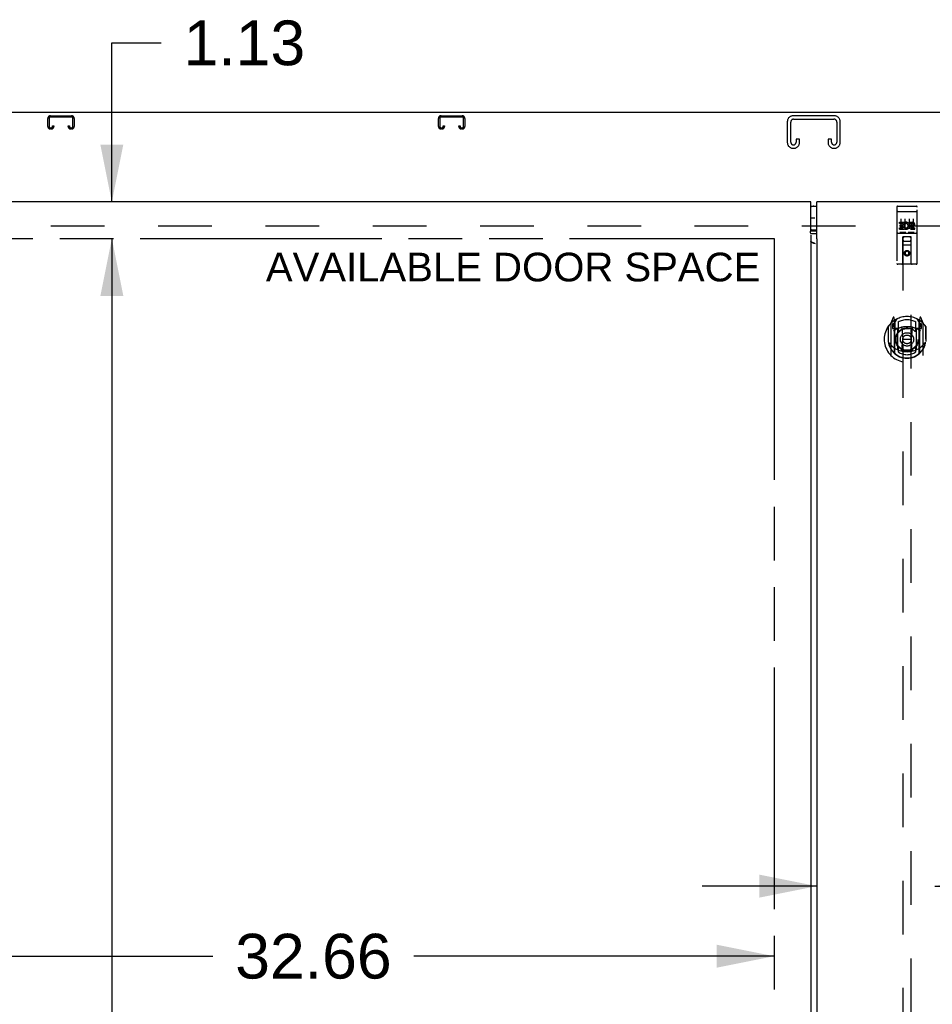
# Model space of a CAD drawing. Header units: inches. Extents: x 0 to 300, y 0 to 194.
# Tile 8 of 13: x 74 to 102, y 115 to 145. Entities that reach past the tile are written whole.
import ezdxf

# ---------------------------------------------------------------- set-up
doc = ezdxf.new("R2010")
doc.units = ezdxf.units.IN
doc.header["$LTSCALE"] = 16.482046
doc.header["$MEASUREMENT"] = 0
doc.linetypes.add('HIDDEN', pattern=[0.2, 0.1, -0.1])
doc.linetypes.add('PHANTOM', pattern=[0.8, 0.45, -0.05, 0.1, -0.05, 0.1, -0.05])
doc.layers.get('0').update_dxf_attribs({"linetype": 'CONTINUOUS'})
for name, color, linetype in [('02___PRT_ALL_AXES', 7, 'CONTINUOUS'), ('AVAILABLE_DOOR_SPACE', 7, 'CONTINUOUS'), ('DEFAULT_2', 8, 'HIDDEN'), ('DIMENSIONS', 7, 'CONTINUOUS'), ('GASKET', 7, 'CONTINUOUS')]:
    doc.layers.add(name, color=color, linetype=linetype)
doc.styles.get("Standard").update_dxf_attribs({"font": 'arial.ttf'})
doc.dimstyles.new('DIMSTYLE_3', dxfattribs={"dimtxt": 1.374973, "dimasz": 1.762786, "dimexe": 0.09, "dimexo": 0.07, "dimgap": 0.039, "dimtad": 0, "dimtih": 1, "dimtoh": 1, "dimzin": 4, "dimdsep": 46, "dimtxsty": 'Standard', "dimblk": '_FILLED', "dimblk1": '_FILLED', "dimblk2": '_FILLED', "dimcen": 0.09, "dimazin": 1, "dimtfac": 1, "dimtdec": 3, "dimtofl": 0, "dimtmove": 0, "dimatfit": 3, "dimldrblk": '_FILLED', "dimfxl": 1, "dimtolj": 1, "dimtzin": 4, "dimarcsym": 0})

# ---------------------------------------------------------------- blocks, each defined once
blk = doc.blocks.new('_FILLED')
at = {"color": 0, "linetype": 'ByBlock'}
blk.add_solid([(0, 0), (-1, 0.2), (-1, -0.2)], dxfattribs=at)
blk = doc.blocks.new('*D15')
at = {"layer": 'DIMENSIONS', "color": 2, "linetype": 'Continuous'}
for p, q in [((98.811, 118.555), (95.285, 118.555)), ((102.436, 118.555), (105.634, 118.555))]:
    blk.add_line(p, q, dxfattribs=at)
at = {"layer": 'DIMENSIONS', "color": 2, "linetype": 'Continuous', "xscale": 1.7627856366, "yscale": 1.7627856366, "zscale": 1.7627856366}
blk.add_blockref('_FILLED', (98.811, 118.555), dxfattribs=at)
at = {"layer": 'DIMENSIONS', "color": 2, "linetype": 'Continuous', "xscale": 1.7627856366, "yscale": 1.7627856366, "zscale": 1.7627856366, "rotation": 180}
blk.add_blockref('_FILLED', (102.436, 118.555), dxfattribs=at)
at = {"layer": 'DIMENSIONS', "color": 2, "linetype": 'Continuous', "insert": (106.321, 119.243), "char_height": 1.375, "width": 3.73645, "attachment_point": 1, "line_spacing_factor": 0.9}
blk.add_mtext('3.63', dxfattribs=at)
blk = doc.blocks.new('*D17')
at = {"layer": 'DIMENSIONS', "color": 2, "linetype": 'Continuous'}
for p, q in [((64.842, 116.403), (80.257, 116.403)), ((97.498, 116.403), (86.436, 116.403))]:
    blk.add_line(p, q, dxfattribs=at)
at = {"layer": 'DIMENSIONS', "color": 2, "linetype": 'Continuous', "xscale": 1.7627856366, "yscale": 1.7627856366, "zscale": 1.7627856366, "rotation": 180}
blk.add_blockref('_FILLED', (64.842, 116.403), dxfattribs=at)
at = {"layer": 'DIMENSIONS', "color": 2, "linetype": 'Continuous', "xscale": 1.7627856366, "yscale": 1.7627856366, "zscale": 1.7627856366}
blk.add_blockref('_FILLED', (97.498, 116.403), dxfattribs=at)
at = {"layer": 'DIMENSIONS', "color": 2, "linetype": 'Continuous', "insert": (83.347, 117.091), "char_height": 1.375, "width": 4.80474, "attachment_point": 2, "line_spacing_factor": 0.9}
blk.add_mtext('32.66', dxfattribs=at)
blk = doc.blocks.new('*D19')
at = {"layer": 'DIMENSIONS', "color": 2, "linetype": 'Continuous'}
for p, q in [((77.154, 139.579), (77.154, 144.465)), ((77.154, 144.465), (78.67, 144.465)), ((77.154, 138.454), (77.154, 134.929))]:
    blk.add_line(p, q, dxfattribs=at)
at = {"layer": 'DIMENSIONS', "color": 2, "linetype": 'Continuous', "xscale": 1.7627856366, "yscale": 1.7627856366, "zscale": 1.7627856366}
for p, rotation in [((77.154, 139.579), 270), ((77.154, 138.454), 90)]:
    blk.add_blockref('_FILLED', p, dxfattribs=dict(at, rotation=rotation))
at = {"layer": 'DIMENSIONS', "color": 2, "linetype": 'Continuous', "insert": (79.357, 145.153), "char_height": 1.375, "width": 3.73645, "attachment_point": 1, "line_spacing_factor": 0.9}
blk.add_mtext('1.13', dxfattribs=at)
blk = doc.blocks.new('*D21')
at = {"layer": 'DIMENSIONS', "color": 2, "linetype": 'Continuous'}
for p, q in [((77.154, 138.454), (77.154, 100.704)), ((77.154, 60.204), (77.154, 95.892))]:
    blk.add_line(p, q, dxfattribs=at)
at = {"layer": 'DIMENSIONS', "color": 2, "linetype": 'Continuous', "xscale": 1.7627856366, "yscale": 1.7627856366, "zscale": 1.7627856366}
for p, rotation in [((77.154, 138.454), 90), ((77.154, 60.204), 270)]:
    blk.add_blockref('_FILLED', p, dxfattribs=dict(at, rotation=rotation))
at = {"layer": 'DIMENSIONS', "color": 2, "linetype": 'Continuous', "insert": (77.154, 100.017), "char_height": 1.375, "width": 4.80474, "attachment_point": 2, "line_spacing_factor": 0.9}
blk.add_mtext('78.25\\Ptyp.', dxfattribs=at)

msp = doc.modelspace()

# ---------------------------------------------------------------- linework, layer by layer
at = {"color": 3, "linetype": 'Continuous'}
for p, q in [((134.665, 142.329), (62.769, 142.329)), ((98.623, 139.579), (63.092, 139.579)), ((98.623, 138.689), (98.623, 139.579)), ((98.811, 138.479), (98.811, 139.579)), ((134.342, 139.579), (98.811, 139.579)), ((98.623, 138.555), (98.623, 60.103)), ((98.811, 138.594), (98.647, 138.594)), ((98.811, 138.42), (98.811, 60.238)), ((98.818, 138.42), (98.811, 138.42)), ((98.818, 138.42), (98.823, 138.427))]:
    msp.add_line(p, q, dxfattribs=at)
at = {"color": 7, "linetype": 'Continuous'}
for p, q in [((98.623, 139.449), (98.811, 139.449)), ((98.811, 138.709), (98.623, 138.709)), ((98.647, 138.693), (98.811, 138.693))]:
    msp.add_line(p, q, dxfattribs=at)
at = {"color": 3, "linetype": 'Continuous'}
for points in [[(98.617, 138.63), (98.615, 138.632), (98.614, 138.634), (98.612, 138.636), (98.612, 138.637), (98.611, 138.638), (98.61, 138.639), (98.61, 138.639), (98.61, 138.64), (98.61, 138.64), (98.611, 138.641), (98.611, 138.642), (98.611, 138.642), (98.612, 138.643), (98.613, 138.644), (98.613, 138.646), (98.614, 138.647), (98.615, 138.649), (98.616, 138.651), (98.617, 138.653), (98.617, 138.656), (98.618, 138.659), (98.619, 138.662), (98.62, 138.666), (98.621, 138.67), (98.621, 138.674), (98.622, 138.679), (98.623, 138.684), (98.623, 138.689)], [(98.647, 138.594), (98.641, 138.594), (98.636, 138.594), (98.631, 138.593), (98.625, 138.593), (98.622, 138.592)], [(98.639, 138.343), (98.634, 138.347), (98.63, 138.35), (98.627, 138.354), (98.625, 138.358), (98.624, 138.362), (98.623, 138.365)], [(98.766, 138.29), (98.748, 138.299), (98.73, 138.308), (98.711, 138.316), (98.693, 138.324), (98.675, 138.332), (98.657, 138.339), (98.639, 138.345), (98.636, 138.345)], [(98.766, 138.29), (98.744, 138.298), (98.733, 138.301), (98.722, 138.305), (98.711, 138.309), (98.701, 138.313), (98.691, 138.316), (98.682, 138.32), (98.673, 138.324), (98.665, 138.328), (98.657, 138.332), (98.651, 138.335), (98.644, 138.339), (98.639, 138.343)], [(98.823, 138.427), (98.823, 138.428), (98.824, 138.428), (98.824, 138.429), (98.824, 138.43), (98.824, 138.43), (98.824, 138.43), (98.824, 138.431), (98.823, 138.432), (98.823, 138.432), (98.822, 138.433), (98.822, 138.434), (98.821, 138.435), (98.82, 138.436), (98.82, 138.438), (98.819, 138.439), (98.818, 138.441), (98.818, 138.443), (98.817, 138.446), (98.816, 138.448), (98.816, 138.451), (98.815, 138.454), (98.814, 138.457), (98.814, 138.46), (98.813, 138.463), (98.813, 138.466), (98.812, 138.47), (98.811, 138.474), (98.811, 138.479)]]:
    msp.add_lwpolyline(points, dxfattribs=at)
at = {"color": 7, "linetype": 'Continuous'}
for points in [[(98.623, 138.692), (98.625, 138.692), (98.631, 138.693)], [(98.631, 138.693), (98.636, 138.693), (98.641, 138.693), (98.647, 138.693)]]:
    msp.add_lwpolyline(points, dxfattribs=at)
for centre, start, end in [((98.721, 139.269), 90, 122.7986), ((98.721, 138.889), 237.2014, 270)]:
    msp.add_arc(centre, 0.18, start, end, dxfattribs=at)
at = {"layer": '02___PRT_ALL_AXES', "color": 8, "linetype": 'HIDDEN'}
for p, q in [((101.299, 139.446), (101.864, 139.446)), ((101.35, 138.911), (101.35, 138.954)), ((101.35, 138.954), (101.506, 138.954)), ((101.35, 138.911), (101.464, 138.911)), ((101.371, 138.826), (101.371, 138.869)), ((101.371, 138.869), (101.464, 138.869)), ((101.464, 138.869), (101.464, 138.911)), ((101.506, 138.776), (101.506, 138.954)), ((101.531, 138.905), (101.514, 138.945)), ((101.662, 138.911), (101.662, 138.954)), ((101.662, 138.954), (101.755, 138.954)), ((101.662, 138.911), (101.755, 138.911)), ((101.726, 138.867), (101.755, 138.867)), ((101.299, 138.618), (101.864, 138.618)), ((101.35, 138.74), (101.35, 138.783)), ((101.35, 138.783), (101.464, 138.783)), ((101.35, 138.74), (101.506, 138.74)), ((101.371, 138.826), (101.464, 138.826)), ((101.464, 138.783), (101.464, 138.826)), ((101.506, 138.776), (101.519, 138.795)), ((101.506, 138.74), (101.506, 138.753)), ((101.51, 138.751), (101.506, 138.753)), ((101.722, 138.826), (101.769, 138.826)), ((101.726, 138.783), (101.819, 138.783)), ((101.726, 138.74), (101.819, 138.74)), ((101.819, 138.74), (101.819, 138.783))]:
    msp.add_line(p, q, dxfattribs=at)
msp.add_circle((101.582, 138.001), 0.085, dxfattribs=at)
for centre, radius, start, end in [((101.556, 138.847), 0.107, 244.2636, 113.4027), ((101.556, 138.847), 0.0639, 234.8895, 113.4026), ((101.726, 138.804), 0.0635, 90, 270), ((101.755, 138.889), 0.0644, 282.2995, 90.0775), ((101.755, 138.889), 0.0219, 269.9011, 90), ((101.726, 138.805), 0.0219, 100.307, 270)]:
    msp.add_arc(centre, radius, start, end, dxfattribs=at)
at = {"layer": 'AVAILABLE_DOOR_SPACE', "color": 4, "linetype": 'PHANTOM'}
for p, q in [((64.842, 138.454), (97.498, 138.454)), ((97.498, 138.454), (97.498, 60.204))]:
    msp.add_line(p, q, dxfattribs=at)
at = {"layer": 'DEFAULT_2', "color": 8, "linetype": 'HIDDEN'}
for p, q in [((75.266, 142.225), (75.918, 142.225)), ((75.918, 142.185), (75.266, 142.185)), ((87.266, 142.225), (87.918, 142.225)), ((87.918, 142.185), (87.266, 142.185)), ((99.35, 142.225), (98.085, 142.225)), ((75.186, 141.899), (75.186, 142.145)), ((75.226, 142.145), (75.226, 141.899)), ((75.333, 141.899), (75.333, 141.913)), ((75.333, 141.913), (75.373, 141.913)), ((75.373, 141.913), (75.373, 141.899)), ((75.811, 141.899), (75.811, 141.913)), ((75.811, 141.913), (75.851, 141.913)), ((75.851, 141.913), (75.851, 141.899)), ((75.958, 141.899), (75.958, 142.145)), ((75.998, 142.145), (75.998, 141.899)), ((87.186, 141.899), (87.186, 142.145)), ((87.226, 142.145), (87.226, 141.899)), ((87.333, 141.899), (87.333, 141.913)), ((87.333, 141.913), (87.373, 141.913)), ((87.373, 141.913), (87.373, 141.899)), ((87.811, 141.899), (87.811, 141.913)), ((87.811, 141.913), (87.851, 141.913)), ((87.851, 141.913), (87.851, 141.899)), ((87.958, 141.899), (87.958, 142.145)), ((87.998, 142.145), (87.998, 141.899)), ((97.905, 142.045), (97.905, 141.405)), ((98.009, 141.419), (98.009, 142.031)), ((98.099, 142.121), (99.336, 142.121)), ((99.426, 142.031), (99.426, 141.419)), ((99.53, 141.405), (99.53, 142.045)), ((75.266, 141.859), (75.293, 141.859)), ((75.293, 141.819), (75.266, 141.819)), ((75.891, 141.859), (75.918, 141.859)), ((75.918, 141.819), (75.891, 141.819)), ((87.266, 141.859), (87.293, 141.859)), ((87.293, 141.819), (87.266, 141.819)), ((87.891, 141.859), (87.918, 141.859)), ((87.918, 141.819), (87.891, 141.819)), ((98.176, 141.506), (98.176, 141.419)), ((98.28, 141.506), (98.176, 141.506)), ((98.28, 141.405), (98.28, 141.506)), ((99.155, 141.506), (99.155, 141.405)), ((99.259, 141.506), (99.155, 141.506)), ((99.259, 141.419), (99.259, 141.506)), ((98.085, 141.225), (98.1, 141.225)), ((99.335, 141.225), (99.35, 141.225)), ((101.269, 139.416), (101.269, 137.691)), ((101.286, 139.288), (101.286, 139.288)), ((101.287, 139.288), (101.286, 139.288)), ((101.288, 139.288), (101.287, 139.288)), ((101.289, 139.288), (101.288, 139.288)), ((101.289, 139.288), (101.289, 139.288)), ((101.29, 139.288), (101.289, 139.288)), ((101.291, 139.288), (101.29, 139.288)), ((101.292, 139.288), (101.291, 139.288)), ((101.293, 139.288), (101.292, 139.288)), ((101.294, 139.288), (101.293, 139.288)), ((101.294, 139.288), (101.294, 139.288)), ((101.295, 139.288), (101.294, 139.288)), ((101.296, 139.288), (101.295, 139.288)), ((101.297, 139.288), (101.296, 139.288)), ((101.298, 139.288), (101.297, 139.288)), ((101.299, 139.288), (101.298, 139.288)), ((101.299, 139.288), (101.299, 139.288)), ((101.299, 139.288), (101.865, 139.288)), ((101.364, 139.446), (101.549, 139.446)), ((101.614, 139.446), (101.799, 139.446)), ((101.865, 139.288), (101.866, 139.288)), ((101.866, 139.288), (101.866, 139.288)), ((101.866, 139.288), (101.867, 139.288)), ((101.867, 139.288), (101.868, 139.288)), ((101.868, 139.288), (101.869, 139.288)), ((101.869, 139.288), (101.87, 139.288)), ((101.87, 139.288), (101.871, 139.288)), ((101.871, 139.288), (101.871, 139.288)), ((101.871, 139.288), (101.872, 139.288)), ((101.872, 139.288), (101.873, 139.288)), ((101.873, 139.288), (101.874, 139.288)), ((101.874, 139.288), (101.875, 139.288)), ((101.875, 139.288), (101.875, 139.288)), ((101.875, 139.288), (101.876, 139.288)), ((101.876, 139.288), (101.877, 139.288)), ((101.877, 139.288), (101.878, 139.288)), ((101.894, 137.691), (101.894, 139.416)), ((101.394, 139.055), (101.394, 138.749)), ((101.519, 139.055), (101.519, 138.749)), ((101.644, 139.055), (101.644, 138.749)), ((101.769, 139.055), (101.769, 138.749)), ((132.967, 138.829), (64.467, 138.829)), ((101.299, 138.618), (101.864, 138.618)), ((101.543, 138.634), (101.371, 138.634)), ((101.793, 138.634), (101.621, 138.634)), ((101.452, 137.691), (101.455, 138.501)), ((101.457, 138.501), (101.455, 138.501)), ((101.457, 138.501), (101.457, 101.5)), ((101.707, 138.501), (101.457, 138.501)), ((101.497, 138.376), (101.667, 138.376)), ((101.707, 101.5), (101.707, 138.501)), ((101.708, 138.501), (101.707, 138.501)), ((101.712, 137.691), (101.708, 138.501)), ((101.709, 138.251), (101.454, 138.251)), ((101.582, 138.073), (101.519, 138.037)), ((101.519, 138.037), (101.519, 137.965)), ((101.519, 138.037), (101.529, 138.031)), ((101.519, 137.965), (101.529, 137.971)), ((101.519, 137.965), (101.582, 137.929)), ((101.582, 138.062), (101.529, 138.031)), ((101.529, 138.031), (101.529, 137.971)), ((101.529, 137.971), (101.582, 137.94)), ((101.582, 138.073), (101.582, 138.062)), ((101.644, 138.037), (101.582, 138.073)), ((101.634, 138.031), (101.582, 138.062)), ((101.582, 137.94), (101.634, 137.971)), ((101.582, 137.929), (101.644, 137.965)), ((101.644, 138.037), (101.634, 138.031)), ((101.634, 137.971), (101.634, 138.031)), ((101.644, 137.965), (101.634, 137.971)), ((101.644, 137.965), (101.644, 138.037)), ((101.864, 137.661), (101.299, 137.661)), ((101.582, 137.929), (101.582, 137.94)), ((101.082, 135.841), (101.082, 134.874)), ((101.156, 136.027), (101.086, 135.852)), ((101.139, 135.836), (101.139, 135.686)), ((101.199, 135.836), (101.139, 135.836)), ((101.179, 135.927), (101.178, 135.927)), ((101.178, 135.927), (101.178, 135.927)), ((101.178, 135.927), (101.178, 135.927)), ((101.199, 135.944), (101.185, 136.024)), ((101.199, 134.927), (101.199, 135.944)), ((101.207, 135.876), (101.277, 135.985)), ((101.207, 134.932), (101.207, 135.935)), ((101.209, 135.911), (101.209, 135.703)), ((101.307, 135.889), (101.307, 135.636)), ((101.857, 135.636), (101.857, 135.889)), ((101.887, 135.985), (101.957, 135.876)), ((101.954, 135.703), (101.954, 135.911)), ((101.957, 134.932), (101.957, 135.935)), ((101.979, 136.024), (101.964, 135.944)), ((101.964, 135.944), (101.964, 134.927)), ((102.024, 135.836), (101.964, 135.836)), ((101.986, 135.927), (101.981, 135.93)), ((102.077, 135.852), (102.007, 136.027)), ((102.024, 135.686), (102.024, 135.836)), ((102.082, 134.874), (102.082, 135.841)), ((100.999, 135.746), (100.999, 135.357)), ((101.007, 135.748), (101.007, 135.291)), ((101.139, 135.686), (101.199, 135.686)), ((101.148, 135.809), (101.177, 135.763)), ((101.207, 135.816), (101.152, 135.816)), ((101.299, 135.685), (101.227, 135.685)), ((101.229, 135.683), (101.295, 135.683)), ((101.299, 135.044), (101.299, 135.675)), ((101.419, 135.702), (101.449, 135.357)), ((101.745, 135.702), (101.714, 135.357)), ((101.937, 135.685), (101.864, 135.685)), ((101.864, 135.675), (101.864, 135.044)), ((101.869, 135.683), (101.934, 135.683)), ((102.012, 135.816), (101.957, 135.816)), ((101.964, 135.686), (102.024, 135.686)), ((101.987, 135.763), (102.016, 135.809)), ((102.157, 135.748), (102.157, 135.291)), ((102.164, 135.357), (102.164, 135.746)), ((100.999, 135.357), (101.014, 135.357)), ((101.007, 135.291), (101.007, 135.288)), ((101.419, 135.018), (101.449, 135.357)), ((101.449, 135.357), (101.714, 135.357)), ((101.745, 135.018), (101.714, 135.357)), ((102.164, 135.357), (102.149, 135.357)), ((102.157, 135.291), (102.157, 135.288)), ((101.307, 135.075), (101.307, 134.972)), ((101.857, 134.972), (101.857, 135.075))]:
    msp.add_line(p, q, dxfattribs=at)
for points in [[(101.286, 139.288), (101.285, 139.287), (101.285, 139.287), (101.284, 139.287), (101.284, 139.287), (101.284, 139.287), (101.283, 139.287), (101.283, 139.287), (101.283, 139.287), (101.282, 139.287), (101.282, 139.287), (101.282, 139.287), (101.281, 139.287), (101.281, 139.287), (101.281, 139.287), (101.28, 139.287), (101.28, 139.287), (101.28, 139.287), (101.279, 139.286), (101.279, 139.286), (101.279, 139.286), (101.278, 139.286), (101.278, 139.286), (101.278, 139.286), (101.278, 139.286), (101.277, 139.286), (101.277, 139.286), (101.277, 139.286), (101.276, 139.286), (101.276, 139.286), (101.276, 139.286), (101.276, 139.285), (101.275, 139.285), (101.275, 139.285), (101.275, 139.285), (101.275, 139.285), (101.274, 139.285), (101.274, 139.285), (101.274, 139.285), (101.274, 139.285), (101.274, 139.285), (101.273, 139.285), (101.273, 139.285), (101.273, 139.284), (101.273, 139.284), (101.273, 139.284), (101.272, 139.284), (101.272, 139.284), (101.272, 139.284), (101.272, 139.284), (101.272, 139.284), (101.271, 139.284), (101.271, 139.284), (101.271, 139.283), (101.271, 139.283), (101.271, 139.283), (101.271, 139.283), (101.271, 139.283), (101.271, 139.283), (101.27, 139.283), (101.27, 139.283), (101.27, 139.283), (101.27, 139.283), (101.27, 139.282), (101.27, 139.282), (101.27, 139.282), (101.27, 139.282), (101.27, 139.282), (101.27, 139.282), (101.27, 139.282), (101.27, 139.282), (101.27, 139.282), (101.269, 139.282), (101.269, 139.281), (101.269, 139.281), (101.269, 139.281), (101.269, 139.281), (101.269, 139.281), (101.269, 139.281)], [(101.878, 139.288), (101.879, 139.287), (101.879, 139.287), (101.879, 139.287), (101.88, 139.287), (101.88, 139.287), (101.88, 139.287), (101.881, 139.287), (101.881, 139.287), (101.881, 139.287), (101.882, 139.287), (101.882, 139.287), (101.882, 139.287), (101.883, 139.287), (101.883, 139.287), (101.883, 139.287), (101.884, 139.287), (101.884, 139.287), (101.884, 139.286), (101.885, 139.286), (101.885, 139.286), (101.885, 139.286), (101.886, 139.286), (101.886, 139.286), (101.886, 139.286), (101.886, 139.286), (101.887, 139.286), (101.887, 139.286), (101.887, 139.286), (101.888, 139.286), (101.888, 139.286), (101.888, 139.285), (101.888, 139.285), (101.889, 139.285), (101.889, 139.285), (101.889, 139.285), (101.889, 139.285), (101.89, 139.285), (101.89, 139.285), (101.89, 139.285), (101.89, 139.285), (101.89, 139.285), (101.891, 139.285), (101.891, 139.284), (101.891, 139.284), (101.891, 139.284), (101.891, 139.284), (101.892, 139.284), (101.892, 139.284), (101.892, 139.284), (101.892, 139.284), (101.892, 139.284), (101.892, 139.284), (101.893, 139.283), (101.893, 139.283), (101.893, 139.283), (101.893, 139.283), (101.893, 139.283), (101.893, 139.283), (101.893, 139.283), (101.893, 139.283), (101.894, 139.283), (101.894, 139.283), (101.894, 139.282), (101.894, 139.282), (101.894, 139.282), (101.894, 139.282), (101.894, 139.282), (101.894, 139.282), (101.894, 139.282), (101.894, 139.282), (101.894, 139.282), (101.894, 139.282), (101.894, 139.281), (101.894, 139.281), (101.894, 139.281), (101.894, 139.281), (101.894, 139.281), (101.894, 139.281)], [(101.371, 138.634), (101.371, 138.634), (101.371, 138.634), (101.37, 138.634), (101.37, 138.634), (101.37, 138.634), (101.37, 138.634), (101.37, 138.634), (101.369, 138.634), (101.369, 138.634), (101.369, 138.634), (101.369, 138.634), (101.369, 138.634), (101.368, 138.634), (101.368, 138.635), (101.368, 138.635), (101.368, 138.635), (101.368, 138.635), (101.368, 138.635), (101.367, 138.635), (101.367, 138.635), (101.367, 138.635), (101.367, 138.635), (101.367, 138.635), (101.367, 138.635), (101.367, 138.635), (101.366, 138.635), (101.366, 138.635), (101.366, 138.635), (101.366, 138.635), (101.366, 138.635), (101.366, 138.635), (101.366, 138.635), (101.366, 138.635), (101.366, 138.635), (101.365, 138.635), (101.365, 138.635), (101.365, 138.635), (101.365, 138.635), (101.365, 138.635), (101.365, 138.635), (101.365, 138.635), (101.365, 138.635), (101.365, 138.635), (101.365, 138.635), (101.364, 138.636), (101.364, 138.636)], [(101.549, 138.636), (101.549, 138.636), (101.549, 138.635), (101.549, 138.635), (101.549, 138.635), (101.549, 138.635), (101.549, 138.635), (101.549, 138.635), (101.549, 138.635), (101.549, 138.635), (101.548, 138.635), (101.548, 138.635), (101.548, 138.635), (101.548, 138.635), (101.548, 138.635), (101.548, 138.635), (101.548, 138.635), (101.548, 138.635), (101.547, 138.635), (101.547, 138.635), (101.547, 138.635), (101.547, 138.635), (101.547, 138.635), (101.547, 138.635), (101.547, 138.635), (101.547, 138.635), (101.546, 138.635), (101.546, 138.635), (101.546, 138.635), (101.546, 138.635), (101.546, 138.635), (101.546, 138.635), (101.545, 138.635), (101.545, 138.634), (101.545, 138.634), (101.545, 138.634), (101.545, 138.634), (101.545, 138.634), (101.544, 138.634), (101.544, 138.634), (101.544, 138.634), (101.544, 138.634), (101.544, 138.634), (101.543, 138.634), (101.543, 138.634), (101.543, 138.634)], [(101.621, 138.634), (101.621, 138.634), (101.621, 138.634), (101.62, 138.634), (101.62, 138.634), (101.62, 138.634), (101.62, 138.634), (101.62, 138.634), (101.619, 138.634), (101.619, 138.634), (101.619, 138.634), (101.619, 138.634), (101.619, 138.634), (101.618, 138.634), (101.618, 138.635), (101.618, 138.635), (101.618, 138.635), (101.618, 138.635), (101.618, 138.635), (101.617, 138.635), (101.617, 138.635), (101.617, 138.635), (101.617, 138.635), (101.617, 138.635), (101.617, 138.635), (101.617, 138.635), (101.617, 138.635), (101.616, 138.635), (101.616, 138.635), (101.616, 138.635), (101.616, 138.635), (101.616, 138.635), (101.616, 138.635), (101.616, 138.635), (101.616, 138.635), (101.615, 138.635), (101.615, 138.635), (101.615, 138.635), (101.615, 138.635), (101.615, 138.635), (101.615, 138.635), (101.615, 138.635), (101.615, 138.635), (101.615, 138.635), (101.615, 138.635), (101.614, 138.636), (101.614, 138.636)], [(101.799, 138.636), (101.799, 138.636), (101.799, 138.635), (101.799, 138.635), (101.799, 138.635), (101.799, 138.635), (101.799, 138.635), (101.799, 138.635), (101.799, 138.635), (101.799, 138.635), (101.798, 138.635), (101.798, 138.635), (101.798, 138.635), (101.798, 138.635), (101.798, 138.635), (101.798, 138.635), (101.798, 138.635), (101.798, 138.635), (101.797, 138.635), (101.797, 138.635), (101.797, 138.635), (101.797, 138.635), (101.797, 138.635), (101.797, 138.635), (101.797, 138.635), (101.797, 138.635), (101.796, 138.635), (101.796, 138.635), (101.796, 138.635), (101.796, 138.635), (101.796, 138.635), (101.796, 138.635), (101.795, 138.635), (101.795, 138.634), (101.795, 138.634), (101.795, 138.634), (101.795, 138.634), (101.795, 138.634), (101.794, 138.634), (101.794, 138.634), (101.794, 138.634), (101.794, 138.634), (101.794, 138.634), (101.793, 138.634), (101.793, 138.634), (101.793, 138.634)], [(101.049, 135.244), (101.052, 135.239), (101.056, 135.234), (101.058, 135.229), (101.061, 135.224), (101.064, 135.22), (101.067, 135.216), (101.07, 135.211), (101.072, 135.208), (101.075, 135.204), (101.077, 135.2), (101.08, 135.197), (101.082, 135.193), (101.084, 135.19), (101.087, 135.187), (101.089, 135.184), (101.091, 135.181), (101.093, 135.179), (101.095, 135.176), (101.098, 135.173), (101.1, 135.171), (101.102, 135.169), (101.104, 135.166), (101.106, 135.164), (101.107, 135.162), (101.109, 135.16), (101.111, 135.158), (101.113, 135.156), (101.115, 135.154), (101.116, 135.153), (101.118, 135.151), (101.12, 135.149), (101.121, 135.148), (101.123, 135.146), (101.124, 135.145), (101.126, 135.144), (101.128, 135.142)], [(102.036, 135.142), (102.038, 135.144), (102.039, 135.145), (102.041, 135.146), (102.042, 135.148), (102.044, 135.149), (102.046, 135.151), (102.047, 135.153), (102.049, 135.154), (102.051, 135.156), (102.053, 135.158), (102.054, 135.16), (102.056, 135.162), (102.058, 135.164), (102.06, 135.166), (102.062, 135.169), (102.064, 135.171), (102.066, 135.173), (102.068, 135.176), (102.07, 135.179), (102.073, 135.181), (102.075, 135.184), (102.077, 135.187), (102.079, 135.19), (102.082, 135.193), (102.084, 135.197), (102.087, 135.2), (102.089, 135.204), (102.092, 135.208), (102.094, 135.211), (102.097, 135.216), (102.1, 135.22), (102.102, 135.224), (102.105, 135.229), (102.108, 135.234), (102.111, 135.239), (102.114, 135.244)], [(101.77, 135.001), (101.764, 134.999), (101.759, 134.998), (101.754, 134.996), (101.748, 134.995), (101.743, 134.994), (101.737, 134.992), (101.732, 134.991), (101.726, 134.99), (101.721, 134.989), (101.715, 134.988), (101.71, 134.987), (101.704, 134.986), (101.699, 134.985), (101.693, 134.984), (101.688, 134.983), (101.682, 134.982), (101.677, 134.981), (101.671, 134.981), (101.666, 134.98), (101.66, 134.979), (101.654, 134.979), (101.649, 134.978), (101.643, 134.978), (101.638, 134.977), (101.632, 134.977), (101.627, 134.976), (101.621, 134.976), (101.615, 134.976), (101.61, 134.975), (101.604, 134.975), (101.599, 134.975), (101.593, 134.975), (101.587, 134.975), (101.582, 134.975), (101.576, 134.975), (101.571, 134.975), (101.565, 134.975), (101.559, 134.975), (101.554, 134.975), (101.548, 134.976), (101.543, 134.976), (101.537, 134.976), (101.532, 134.977), (101.526, 134.977), (101.52, 134.978), (101.515, 134.978), (101.509, 134.979), (101.504, 134.979), (101.498, 134.98), (101.493, 134.981), (101.487, 134.981), (101.481, 134.982), (101.476, 134.983), (101.47, 134.984), (101.465, 134.985), (101.459, 134.986), (101.454, 134.987), (101.448, 134.988), (101.443, 134.989), (101.437, 134.99), (101.432, 134.991), (101.426, 134.992), (101.421, 134.994), (101.416, 134.995), (101.41, 134.996), (101.405, 134.998), (101.399, 134.999), (101.394, 135.001)]]:
    msp.add_lwpolyline(points, dxfattribs=at)
for centre, radius in [((101.582, 138.001), 0.0845), ((101.582, 135.355), 0.35), ((101.582, 135.355), 0.335), ((101.582, 135.355), 0.205), ((101.582, 135.355), 0.133)]:
    msp.add_circle(centre, radius, dxfattribs=at)
for centre, radius, start, end in [((75.266, 142.145), 0.08, 90, 180), ((75.266, 142.145), 0.04, 90, 180), ((75.918, 142.145), 0.08, 0, 90), ((75.918, 142.145), 0.04, 0, 90), ((87.266, 142.145), 0.08, 90, 180), ((87.266, 142.145), 0.04, 90, 180), ((87.918, 142.145), 0.08, 0, 90), ((87.918, 142.145), 0.04, 0, 90), ((98.085, 142.045), 0.18, 90, 180), ((99.35, 142.045), 0.18, 0, 90), ((75.266, 141.899), 0.08, 180, 270), ((75.266, 141.899), 0.04, 180, 270), ((75.293, 141.899), 0.08, 270, 360), ((75.293, 141.899), 0.04, 270, 360), ((75.891, 141.899), 0.08, 180, 270), ((75.891, 141.899), 0.04, 180, 270), ((75.918, 141.899), 0.08, 270, 360), ((75.918, 141.899), 0.04, 270, 360), ((87.266, 141.899), 0.08, 180, 270), ((87.266, 141.899), 0.04, 180, 270), ((87.293, 141.899), 0.08, 270, 360), ((87.293, 141.899), 0.04, 270, 360), ((87.891, 141.899), 0.08, 180, 270), ((87.891, 141.899), 0.04, 180, 270), ((87.918, 141.899), 0.08, 270, 360), ((87.918, 141.899), 0.04, 270, 360), ((98.099, 142.031), 0.09, 90, 180), ((99.336, 142.031), 0.09, 0, 90), ((98.085, 141.405), 0.18, 180, 270), ((98.099, 141.419), 0.09, 180, 261.7808), ((98.086, 141.419), 0.09, 270, 360), ((98.1, 141.405), 0.18, 270, 360), ((99.335, 141.405), 0.18, 180, 270), ((99.349, 141.419), 0.09, 180, 261.7808), ((99.336, 141.419), 0.09, 270, 360), ((99.35, 141.405), 0.18, 270, 360), ((101.299, 139.416), 0.03, 90, 180), ((101.864, 139.416), 0.03, 0, 90), ((101.299, 138.588), 0.03, 90, 180), ((101.864, 138.588), 0.03, 0, 90), ((101.497, 138.461), 0.04, 90, 180), ((101.497, 138.416), 0.04, 180, 270), ((101.667, 138.461), 0.04, 0, 90), ((101.667, 138.416), 0.04, 270, 360), ((101.299, 137.691), 0.03, 180, 270), ((101.422, 137.691), 0.03, 270, 360), ((101.742, 137.691), 0.03, 180, 270), ((101.864, 137.691), 0.03, 270, 360), ((101.582, 135.357), 0.7, 125.5126, 54.4874), ((101.582, 135.355), 0.7, 35.2961, 144.7039), ((101.097, 135.841), 0.015, 135.0748, 180), ((101.17, 136.022), 0.015, 10, 158.1959), ((101.187, 135.911), 0.02, 0, 125.5126), ((101.189, 135.911), 0.02, 0, 125.2543), ((101.227, 135.935), 0.02, 121.4688, 179.9992), ((101.582, 135.355), 0.6, 62.7204, 117.2796), ((101.937, 135.935), 0.02, 0, 58.5295), ((101.974, 135.911), 0.02, 54.7457, 180), ((101.977, 135.911), 0.02, 54.4874, 180), ((101.993, 136.022), 0.015, 21.8041, 170), ((102.067, 135.841), 0.015, 0, 44.9252), ((101.027, 135.748), 0.02, 144.7039, 180), ((101.152, 135.811), 0.005, 90, 212.6792), ((101.582, 135.045), 0.7, 53.2319, 126.7681), ((101.019, 135.661), 0.188, 0, 32.6792), ((101.227, 135.705), 0.02, 180, 270), ((101.229, 135.703), 0.02, 180, 270), ((101.295, 135.703), 0.02, 270, 293.464), ((101.314, 135.675), 0.015, 112.9863, 180), ((101.582, 135.043), 0.7, 66.536, 113.464), ((101.337, 135.636), 0.03, 180, 311.1261), ((101.582, 135.355), 0.343, 48.8739, 131.1261), ((101.399, 135.7), 0.02, 5.0796, 105.6131), ((101.765, 135.7), 0.02, 74.3869, 174.9204), ((101.827, 135.636), 0.03, 228.8739, 360), ((101.849, 135.675), 0.015, 0, 67.0137), ((101.869, 135.703), 0.02, 246.536, 270), ((101.934, 135.703), 0.02, 270, 360), ((101.937, 135.705), 0.02, 270, 360), ((102.145, 135.661), 0.188, 147.3208, 180), ((102.012, 135.811), 0.005, 327.3208, 90), ((102.137, 135.748), 0.02, 0, 35.2961), ((101.582, 135.36), 0.583, 180.2464, 359.7536), ((101.027, 135.291), 0.02, 180, 187.6622), ((101.582, 135.365), 0.58, 187.6622, 352.3378), ((102.137, 135.291), 0.02, 352.3378, 360), ((101.582, 135.675), 0.7, 229.529, 310.471), ((101.214, 134.927), 0.015, 180, 229.6413), ((101.227, 134.932), 0.02, 180, 230.6594), ((101.314, 135.044), 0.015, 180, 247.0137), ((101.337, 135.075), 0.03, 48.8739, 180), ((101.582, 135.365), 0.48, 235.0461, 304.9539), ((101.582, 135.355), 0.343, 228.8739, 311.1261), ((101.399, 135.02), 0.02, 254.4248, 354.9204), ((101.764, 135.02), 0.02, 185.0796, 285.5752), ((101.827, 135.075), 0.03, 0, 131.1261), ((101.849, 135.044), 0.015, 292.9863, 360), ((101.937, 134.932), 0.02, 309.3378, 359.9984), ((101.949, 134.927), 0.015, 310.3587, 360), ((101.097, 134.874), 0.015, 180, 224.9252), ((102.067, 134.874), 0.015, 315.0748, 360)]:
    msp.add_arc(centre, radius, start, end, dxfattribs=at)
at = {"layer": 'GASKET', "color": 40, "linetype": 'Continuous'}
msp.add_line((98.748, 139.079), (98.623, 139.079), dxfattribs=at)

# ---------------------------------------------------------------- texts
at = {"layer": 'DIMENSIONS', "color": 2, "linetype": 'Continuous', "insert": (89.481, 138.018), "char_height": 0.88139, "width": 15.16061, "attachment_point": 2, "line_spacing_factor": 0.9}
msp.add_mtext('AVAILABLE DOOR SPACE', dxfattribs=at)

# ---------------------------------------------------------------- dimensions: what is measured, and where the dimension line sits
at = {"layer": 'DIMENSIONS', "color": 2, "linetype": 'Continuous'}
for base, p1, p2, angle, picture, middle in [((77.153695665, 139.579145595), (97.498365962, 138.454145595), (98.560865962, 139.579145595), 90, '*D19', (81.284957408, 144.457514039)), ((98.810865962, 118.555201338), (102.435865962, 138.454145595), (98.810865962, 138.188166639), 180, '*D15', (108.187563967, 118.547530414))]:
    dim = msp.add_linear_dim(base=base, p1=p1, p2=p2, angle=angle, dimstyle='DIMSTYLE_3', dxfattribs=at)
    dim.commit()
    dim.dimension.update_dxf_attribs({"geometry": picture, "text_midpoint": middle, "dimtype": 160})
dim = msp.add_linear_dim(base=(97.498, 116.403), p1=(64.842, 138.454), p2=(97.498, 138.454), dimstyle='DIMSTYLE_3', dxfattribs=at)
dim.commit()
dim.dimension.update_dxf_attribs({"geometry": '*D17', "text_midpoint": (83.344, 116.396), "dimtype": 160})
dim = msp.add_linear_dim(base=(77.154, 60.204), p1=(97.498, 138.454), p2=(97.498, 60.204), angle=270, text='<>\\Ptyp.', dimstyle='DIMSTYLE_3', dxfattribs=at)
dim.commit()
dim.dimension.update_dxf_attribs({"geometry": '*D21', "text_midpoint": (77.154, 98.298), "dimtype": 160})

doc.saveas('drawing.dxf')
